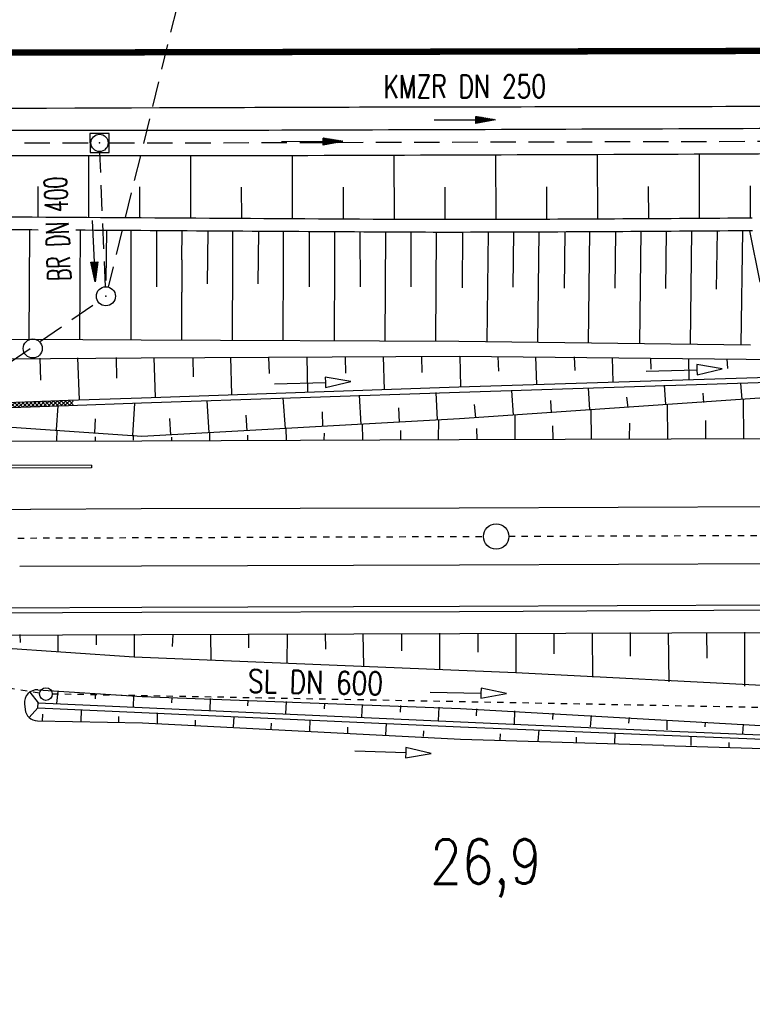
# Model space of a CAD drawing. Extents: x 0 to 1135, y 0 to 594.
# Tile 59 of 153: x 548 to 606, y 243 to 321. Entities that reach past the tile are written whole.
import ezdxf
from ezdxf.enums import TextEntityAlignment as Align

# ---------------------------------------------------------------- set-up
doc = ezdxf.new("R2010")
doc.units = 0
doc.header["$LTSCALE"] = 2
doc.header["$MEASUREMENT"] = 0
for name, pattern in [('ACAD_ISO05W100', [0.5, 0.25, -0.25]), ('AUSGEZOGEN', [0]), ('EinAusfädelung', [3.5, 2.5, -1]), ('GESTRICH-X2', [1.5, 1, -0.5]), ('STRICHLINIEX2', [0.5, 0.25, -0.25])]:
    doc.linetypes.add(name, pattern=pattern)
doc.layers.get('0').update_dxf_attribs({"color": 8, "linetype": 'AUSGEZOGEN'})
for name, color, linetype in [('Bahnachse', 7, 'CONTINUOUS'), ('BOESCHG', 8, 'AUSGEZOGEN'), ('Böschungen', 15, 'CONTINUOUS'), ('DURCHL', 200, 'GESTRICH-X2'), ('Durchlaesse', 15, 'CONTINUOUS'), ('EINAUSF', 8, 'EinAusfädelung'), ('FBRTOP', 8, 'AUSGEZOGEN'), ('Gleisachsen', 7, 'CONTINUOUS'), ('GRABEN', 8, 'AUSGEZOGEN'), ('Kabelanlagen', 15, 'CONTINUOUS'), ('KANAL', 200, 'GESTRICH-X2'), ('MULDE', 8, 'AUSGEZOGEN'), ('PFEIL', 200, 'CONTINUOUS'), ('PFEILTOP', 8, 'AUSGEZOGEN'), ('SCHSYMBOL', 200, 'AUSGEZOGEN'), ('TEXTO', 200, 'CONTINUOUS'), ('Tiefenentwaesserung_und_Sammell', 15, 'CONTINUOUS')]:
    doc.layers.add(name, color=color, linetype=linetype)
doc.styles.add('ROMANS', font='romans.shx', dxfattribs={"width": 0.8})

# ---------------------------------------------------------------- blocks, each defined once
blk = doc.blocks.new('*X51')
at = {"color": 0, "linetype": 'ByBlock'}
for p, q in [((-1319244, 1707615), (-1318825, 1708034)), ((-1318913, 1707627), (-1318495, 1708046)), ((-1318249, 1707653), (-1318637, 1708041)), ((-1318583, 1707640), (-1318164, 1708059)), ((-1317942, 1707664), (-1318330, 1708052)), ((-1318252, 1707652), (-1317833, 1708071)), ((-1317635, 1707676), (-1318023, 1708064)), ((-1317921, 1707665), (-1317503, 1708083)), ((-1317329, 1707687), (-1317717, 1708075)), ((-1317591, 1707677), (-1317172, 1708096)), ((-1317022, 1707699), (-1317410, 1708087)), ((-1317260, 1707690), (-1316841, 1708108)), ((-1316715, 1707710), (-1317104, 1708099)), ((-1316929, 1707702), (-1316511, 1708121)), ((-1316409, 1707722), (-1316797, 1708110)), ((-1316599, 1707715), (-1316180, 1708133)), ((-1316102, 1707733), (-1316490, 1708122)), ((-1316268, 1707727), (-1315849, 1708146)), ((-1315795, 1707745), (-1316184, 1708133)), ((-1315937, 1707740), (-1315519, 1708158)), ((-1315489, 1707757), (-1315877, 1708145)), ((-1315607, 1707752), (-1315188, 1708171)), ((-1315182, 1707768), (-1315570, 1708156)), ((-1315276, 1707765), (-1314857, 1708183)), ((-1314876, 1707780), (-1315264, 1708168)), ((-1314569, 1707791), (-1314957, 1708180)), ((-1314945, 1707777), (-1314527, 1708196)), ((-1314262, 1707803), (-1314651, 1708191)), ((-1314615, 1707790), (-1314196, 1708208)), ((-1313956, 1707814), (-1314344, 1708203)), ((-1314284, 1707802), (-1313865, 1708221)), ((-1313649, 1707826), (-1314037, 1708214)), ((-1313953, 1707815), (-1313535, 1708233)), ((-1313342, 1707838), (-1313731, 1708226)), ((-1313623, 1707827), (-1313204, 1708246)), ((-1313036, 1707849), (-1313424, 1708237)), ((-1313292, 1707840), (-1312873, 1708258)), ((-1312729, 1707861), (-1313117, 1708249)), ((-1312961, 1707852), (-1312543, 1708271)), ((-1312423, 1707872), (-1312811, 1708261)), ((-1312631, 1707864), (-1312212, 1708283)), ((-1312116, 1707884), (-1312504, 1708272)), ((-1312300, 1707877), (-1311881, 1708296)), ((-1311809, 1707895), (-1312198, 1708284)), ((-1311969, 1707889), (-1311551, 1708308)), ((-1311503, 1707907), (-1311891, 1708295)), ((-1311639, 1707902), (-1311220, 1708321)), ((-1311196, 1707919), (-1311584, 1708307)), ((-1311308, 1707914), (-1310889, 1708333)), ((-1310889, 1707930), (-1311278, 1708318)), ((-1310977, 1707927), (-1310559, 1708345)), ((-1310583, 1707942), (-1310971, 1708330)), ((-1310276, 1707953), (-1310664, 1708341)), ((-1310647, 1707939), (-1310228, 1708358)), ((-1309970, 1707965), (-1310358, 1708353)), ((-1310316, 1707952), (-1309897, 1708370)), ((-1309663, 1707976), (-1310051, 1708365)), ((-1309985, 1707964), (-1309567, 1708383)), ((-1309356, 1707988), (-1309744, 1708376)), ((-1309654, 1707977), (-1309236, 1708395)), ((-1309050, 1708000), (-1309438, 1708388)), ((-1309324, 1707989), (-1308905, 1708408)), ((-1308743, 1708011), (-1309131, 1708399)), ((-1308993, 1708002), (-1308575, 1708420)), ((-1308436, 1708023), (-1308825, 1708411)), ((-1308662, 1708014), (-1308244, 1708433)), ((-1308130, 1708034), (-1308518, 1708422)), ((-1308332, 1708027), (-1307913, 1708445)), ((-1307823, 1708046), (-1308211, 1708434)), ((-1308001, 1708039), (-1307582, 1708458)), ((-1307516, 1708057), (-1307905, 1708446)), ((-1307670, 1708052), (-1307252, 1708470)), ((-1307210, 1708069), (-1307598, 1708457)), ((-1307340, 1708064), (-1306921, 1708483)), ((-1306903, 1708081), (-1307291, 1708469)), ((-1307009, 1708077), (-1306590, 1708495)), ((-1306597, 1708092), (-1306985, 1708480)), ((-1306678, 1708089), (-1306260, 1708508)), ((-1306290, 1708104), (-1306678, 1708492)), ((-1305983, 1708115), (-1306372, 1708503)), ((-1306348, 1708102), (-1305929, 1708520)), ((-1305700, 1708150), (-1306065, 1708515)), ((-1306017, 1708114), (-1305642, 1708489)), ((-1305653, 1708422), (-1305758, 1708527)), ((-1305677, 1708127), (-1305700, 1708150)), ((-1305686, 1708126), (-1305268, 1708545)), ((-1305370, 1708138), (-1305653, 1708422)), ((-1305642, 1708489), (-1305598, 1708533)), ((-1305063, 1708150), (-1305452, 1708538)), ((-1305356, 1708139), (-1304937, 1708558)), ((-1304757, 1708162), (-1305145, 1708550)), ((-1305025, 1708151), (-1304606, 1708570)), ((-1304450, 1708173), (-1304838, 1708561)), ((-1304694, 1708164), (-1304276, 1708583)), ((-1304144, 1708185), (-1304532, 1708573)), ((-1304364, 1708176), (-1303945, 1708595)), ((-1303837, 1708196), (-1304225, 1708584)), ((-1304033, 1708189), (-1303614, 1708607)), ((-1303530, 1708208), (-1303919, 1708596)), ((-1303702, 1708201), (-1303284, 1708620)), ((-1303224, 1708219), (-1303612, 1708608)), ((-1303372, 1708214), (-1302953, 1708632)), ((-1302917, 1708231), (-1303305, 1708619)), ((-1303041, 1708226), (-1302622, 1708645)), ((-1302610, 1708243), (-1302999, 1708631)), ((-1302710, 1708239), (-1302292, 1708657)), ((-1302304, 1708254), (-1302692, 1708642)), ((-1301997, 1708266), (-1302385, 1708654)), ((-1302380, 1708251), (-1301961, 1708670)), ((-1301725, 1708312), (-1302079, 1708665)), ((-1302049, 1708264), (-1301725, 1708587)), ((-1301725, 1708630), (-1301772, 1708677)), ((-1330017, 1707661), (-1329744, 1707934)), ((-1329929, 1707560), (-1330005, 1707636)), ((-1329585, 1707534), (-1329948, 1707896)), ((-1329825, 1707534), (-1329425, 1707934)), ((-1329267, 1707534), (-1329667, 1707934)), ((-1329507, 1707534), (-1329107, 1707934)), ((-1328949, 1707534), (-1329349, 1707934)), ((-1329189, 1707534), (-1328789, 1707934)), ((-1328631, 1707534), (-1329031, 1707934)), ((-1328871, 1707534), (-1328470, 1707934)), ((-1328312, 1707534), (-1328713, 1707934)), ((-1328553, 1707534), (-1328152, 1707935)), ((-1327994, 1707534), (-1328395, 1707935)), ((-1328234, 1707534), (-1327834, 1707935)), ((-1327676, 1707534), (-1328077, 1707935)), ((-1327916, 1707534), (-1327515, 1707935)), ((-1327358, 1707534), (-1327759, 1707935)), ((-1327598, 1707534), (-1327197, 1707935)), ((-1327040, 1707534), (-1327440, 1707935)), ((-1327280, 1707534), (-1326879, 1707935)), ((-1326721, 1707534), (-1327122, 1707935)), ((-1326962, 1707534), (-1326561, 1707935)), ((-1326403, 1707534), (-1326804, 1707935)), ((-1326643, 1707534), (-1326242, 1707935)), ((-1326085, 1707534), (-1326486, 1707935)), ((-1326325, 1707534), (-1325924, 1707935)), ((-1325767, 1707534), (-1326168, 1707935)), ((-1326007, 1707534), (-1325606, 1707936)), ((-1325449, 1707534), (-1325850, 1707935)), ((-1325689, 1707534), (-1325287, 1707936)), ((-1325130, 1707534), (-1325532, 1707936)), ((-1325371, 1707534), (-1324969, 1707936)), ((-1324812, 1707534), (-1325214, 1707936)), ((-1325052, 1707534), (-1324651, 1707936)), ((-1324494, 1707534), (-1324896, 1707936)), ((-1324734, 1707534), (-1324332, 1707936)), ((-1324176, 1707534), (-1324578, 1707936)), ((-1324416, 1707534), (-1324014, 1707936)), ((-1323858, 1707534), (-1324260, 1707936)), ((-1324098, 1707534), (-1323696, 1707936)), ((-1323539, 1707534), (-1323942, 1707936)), ((-1323780, 1707534), (-1323377, 1707936)), ((-1323221, 1707534), (-1323623, 1707936)), ((-1323462, 1707534), (-1323059, 1707936)), ((-1322903, 1707534), (-1323305, 1707936)), ((-1323143, 1707534), (-1322741, 1707937)), ((-1322585, 1707534), (-1322987, 1707937)), ((-1322825, 1707534), (-1322422, 1707937)), ((-1322267, 1707534), (-1322669, 1707937)), ((-1322507, 1707534), (-1322104, 1707937)), ((-1321948, 1707534), (-1322351, 1707937)), ((-1322189, 1707534), (-1321786, 1707937)), ((-1321630, 1707534), (-1322033, 1707937)), ((-1321871, 1707534), (-1321467, 1707937)), ((-1321315, 1707537), (-1321715, 1707937)), ((-1321552, 1707534), (-1321140, 1707946)), ((-1321008, 1707548), (-1321397, 1707937)), ((-1321228, 1707540), (-1320809, 1707959)), ((-1320702, 1707560), (-1321090, 1707948)), ((-1320897, 1707553), (-1320479, 1707971)), ((-1320395, 1707572), (-1320783, 1707960)), ((-1320567, 1707565), (-1320148, 1707984)), ((-1320088, 1707583), (-1320476, 1707971)), ((-1320236, 1707578), (-1319817, 1707996)), ((-1319782, 1707595), (-1320170, 1707983)), ((-1319905, 1707590), (-1319487, 1708009)), ((-1319475, 1707606), (-1319863, 1707994)), ((-1319575, 1707602), (-1319156, 1708021)), ((-1319168, 1707618), (-1319557, 1708006)), ((-1318862, 1707629), (-1319250, 1708018)), ((-1318555, 1707641), (-1318943, 1708029))]:
    blk.add_line(p, q, dxfattribs=at)
blk = doc.blocks.new('20')
blk.add_lwpolyline([(-0.754, -0.751), (0.754, -0.751), (0.754, 0.75), (-0.754, 0.75)], close=True)
blk.add_circle((0, 0), 0.676)
blk.add_point((0, 0))
blk = doc.blocks.new('GST')
at = {"color": 0}
blk.add_circle((0, 0), 0.75, dxfattribs=at)
blk.add_point((0, 0), dxfattribs=at)
blk = doc.blocks.new('10')
blk.add_blockref('GST', (0, 0))
blk = doc.blocks.new('PFEIL2')
at = {"color": 0}
for p, q in [((0.88, 0.002), (-2.401, -0.012)), ((0.881, -0.271), (0.879, 0.276)), ((0.879, 0.276), (2.429, 0.009)), ((0.911, 0.27), (0.879, 0.265)), ((0.965, 0.261), (0.879, 0.246)), ((1.019, 0.252), (0.879, 0.228)), ((1.073, 0.242), (0.879, 0.209)), ((1.127, 0.233), (0.879, 0.191)), ((1.181, 0.224), (0.879, 0.172)), ((1.235, 0.214), (0.879, 0.154)), ((1.289, 0.205), (0.879, 0.135)), ((1.343, 0.196), (0.879, 0.117)), ((1.397, 0.187), (0.879, 0.098)), ((1.451, 0.177), (0.879, 0.08)), ((1.505, 0.168), (0.879, 0.061)), ((1.559, 0.159), (0.88, 0.043)), ((1.613, 0.149), (0.88, 0.024)), ((1.668, 0.14), (0.88, 0.006)), ((1.722, 0.131), (0.88, -0.013)), ((1.776, 0.121), (0.88, -0.031)), ((1.83, 0.112), (0.88, -0.05)), ((1.884, 0.103), (0.88, -0.068)), ((1.938, 0.094), (0.88, -0.087)), ((1.992, 0.084), (0.88, -0.105)), ((2.046, 0.075), (0.88, -0.124)), ((2.1, 0.066), (0.88, -0.142)), ((2.154, 0.056), (0.88, -0.161)), ((2.208, 0.047), (0.88, -0.179)), ((2.262, 0.038), (0.881, -0.198)), ((2.316, 0.029), (0.881, -0.216)), ((2.37, 0.019), (0.881, -0.235)), ((2.424, 0.01), (0.881, -0.253)), ((2.429, 0.009), (0.881, -0.271))]:
    blk.add_line(p, q, dxfattribs=at)
blk = doc.blocks.new('*X58')
at = {"color": 0, "linetype": 'ByBlock'}
for p, q in [((-1319244, 1707615), (-1318825, 1708034)), ((-1318913, 1707627), (-1318495, 1708046)), ((-1318249, 1707653), (-1318637, 1708041)), ((-1318583, 1707640), (-1318164, 1708059)), ((-1317942, 1707664), (-1318330, 1708052)), ((-1318252, 1707652), (-1317833, 1708071)), ((-1317635, 1707676), (-1318023, 1708064)), ((-1317921, 1707665), (-1317503, 1708083)), ((-1317329, 1707687), (-1317717, 1708075)), ((-1317591, 1707677), (-1317172, 1708096)), ((-1317022, 1707699), (-1317410, 1708087)), ((-1317260, 1707690), (-1316841, 1708108)), ((-1316715, 1707710), (-1317104, 1708099)), ((-1316929, 1707702), (-1316511, 1708121)), ((-1316409, 1707722), (-1316797, 1708110)), ((-1316599, 1707715), (-1316180, 1708133)), ((-1316102, 1707733), (-1316490, 1708122)), ((-1316268, 1707727), (-1315849, 1708146)), ((-1315795, 1707745), (-1316184, 1708133)), ((-1315937, 1707740), (-1315519, 1708158)), ((-1315489, 1707757), (-1315877, 1708145)), ((-1315607, 1707752), (-1315188, 1708171)), ((-1315182, 1707768), (-1315570, 1708156)), ((-1315276, 1707765), (-1314857, 1708183)), ((-1314876, 1707780), (-1315264, 1708168)), ((-1314569, 1707791), (-1314957, 1708180)), ((-1314945, 1707777), (-1314527, 1708196)), ((-1314262, 1707803), (-1314651, 1708191)), ((-1314615, 1707790), (-1314196, 1708208)), ((-1313956, 1707814), (-1314344, 1708203)), ((-1314284, 1707802), (-1313865, 1708221)), ((-1313649, 1707826), (-1314037, 1708214)), ((-1313953, 1707815), (-1313535, 1708233)), ((-1313342, 1707838), (-1313731, 1708226)), ((-1313623, 1707827), (-1313204, 1708246)), ((-1313036, 1707849), (-1313424, 1708237)), ((-1313292, 1707840), (-1312873, 1708258)), ((-1312729, 1707861), (-1313117, 1708249)), ((-1312961, 1707852), (-1312543, 1708271)), ((-1312423, 1707872), (-1312811, 1708261)), ((-1312631, 1707864), (-1312212, 1708283)), ((-1312116, 1707884), (-1312504, 1708272)), ((-1312300, 1707877), (-1311881, 1708296)), ((-1311809, 1707895), (-1312198, 1708284)), ((-1311969, 1707889), (-1311551, 1708308)), ((-1311503, 1707907), (-1311891, 1708295)), ((-1311639, 1707902), (-1311220, 1708321)), ((-1311196, 1707919), (-1311584, 1708307)), ((-1311308, 1707914), (-1310889, 1708333)), ((-1310889, 1707930), (-1311278, 1708318)), ((-1310977, 1707927), (-1310559, 1708345)), ((-1310583, 1707942), (-1310971, 1708330)), ((-1310276, 1707953), (-1310664, 1708341)), ((-1310647, 1707939), (-1310228, 1708358)), ((-1309970, 1707965), (-1310358, 1708353)), ((-1310316, 1707952), (-1309897, 1708370)), ((-1309663, 1707976), (-1310051, 1708365)), ((-1309985, 1707964), (-1309567, 1708383)), ((-1309356, 1707988), (-1309744, 1708376)), ((-1309654, 1707977), (-1309236, 1708395)), ((-1309050, 1708000), (-1309438, 1708388)), ((-1309324, 1707989), (-1308905, 1708408)), ((-1308743, 1708011), (-1309131, 1708399)), ((-1308993, 1708002), (-1308575, 1708420)), ((-1308436, 1708023), (-1308825, 1708411)), ((-1308662, 1708014), (-1308244, 1708433)), ((-1308130, 1708034), (-1308518, 1708422)), ((-1308332, 1708027), (-1307913, 1708445)), ((-1307823, 1708046), (-1308211, 1708434)), ((-1308001, 1708039), (-1307582, 1708458)), ((-1307516, 1708057), (-1307905, 1708446)), ((-1307670, 1708052), (-1307252, 1708470)), ((-1307210, 1708069), (-1307598, 1708457)), ((-1307340, 1708064), (-1306921, 1708483)), ((-1306903, 1708081), (-1307291, 1708469)), ((-1307009, 1708077), (-1306590, 1708495)), ((-1306597, 1708092), (-1306985, 1708480)), ((-1306678, 1708089), (-1306260, 1708508)), ((-1306290, 1708104), (-1306678, 1708492)), ((-1305983, 1708115), (-1306372, 1708503)), ((-1306348, 1708102), (-1305929, 1708520)), ((-1305700, 1708150), (-1306065, 1708515)), ((-1306017, 1708114), (-1305642, 1708489)), ((-1305653, 1708422), (-1305758, 1708527)), ((-1305677, 1708127), (-1305700, 1708150)), ((-1305686, 1708126), (-1305268, 1708545)), ((-1305370, 1708138), (-1305653, 1708422)), ((-1305642, 1708489), (-1305598, 1708533)), ((-1305063, 1708150), (-1305452, 1708538)), ((-1305356, 1708139), (-1304937, 1708558)), ((-1304757, 1708162), (-1305145, 1708550)), ((-1305025, 1708151), (-1304606, 1708570)), ((-1304450, 1708173), (-1304838, 1708561)), ((-1304694, 1708164), (-1304276, 1708583)), ((-1304144, 1708185), (-1304532, 1708573)), ((-1304364, 1708176), (-1303945, 1708595)), ((-1303837, 1708196), (-1304225, 1708584)), ((-1304033, 1708189), (-1303614, 1708607)), ((-1303530, 1708208), (-1303919, 1708596)), ((-1303702, 1708201), (-1303284, 1708620)), ((-1303224, 1708219), (-1303612, 1708608)), ((-1303372, 1708214), (-1302953, 1708632)), ((-1302917, 1708231), (-1303305, 1708619)), ((-1303041, 1708226), (-1302622, 1708645)), ((-1302610, 1708243), (-1302999, 1708631)), ((-1302710, 1708239), (-1302292, 1708657)), ((-1302304, 1708254), (-1302692, 1708642)), ((-1301997, 1708266), (-1302385, 1708654)), ((-1302380, 1708251), (-1301961, 1708670)), ((-1301725, 1708312), (-1302079, 1708665)), ((-1302049, 1708264), (-1301725, 1708587)), ((-1301725, 1708630), (-1301772, 1708677)), ((-1330017, 1707661), (-1329744, 1707934)), ((-1329929, 1707560), (-1330005, 1707636)), ((-1329585, 1707534), (-1329948, 1707896)), ((-1329825, 1707534), (-1329425, 1707934)), ((-1329267, 1707534), (-1329667, 1707934)), ((-1329507, 1707534), (-1329107, 1707934)), ((-1328949, 1707534), (-1329349, 1707934)), ((-1329189, 1707534), (-1328789, 1707934)), ((-1328631, 1707534), (-1329031, 1707934)), ((-1328871, 1707534), (-1328470, 1707934)), ((-1328312, 1707534), (-1328713, 1707934)), ((-1328553, 1707534), (-1328152, 1707935)), ((-1327994, 1707534), (-1328395, 1707935)), ((-1328234, 1707534), (-1327834, 1707935)), ((-1327676, 1707534), (-1328077, 1707935)), ((-1327916, 1707534), (-1327515, 1707935)), ((-1327358, 1707534), (-1327759, 1707935)), ((-1327598, 1707534), (-1327197, 1707935)), ((-1327040, 1707534), (-1327440, 1707935)), ((-1327280, 1707534), (-1326879, 1707935)), ((-1326721, 1707534), (-1327122, 1707935)), ((-1326962, 1707534), (-1326561, 1707935)), ((-1326403, 1707534), (-1326804, 1707935)), ((-1326643, 1707534), (-1326242, 1707935)), ((-1326085, 1707534), (-1326486, 1707935)), ((-1326325, 1707534), (-1325924, 1707935)), ((-1325767, 1707534), (-1326168, 1707935)), ((-1326007, 1707534), (-1325606, 1707936)), ((-1325449, 1707534), (-1325850, 1707935)), ((-1325689, 1707534), (-1325287, 1707936)), ((-1325130, 1707534), (-1325532, 1707936)), ((-1325371, 1707534), (-1324969, 1707936)), ((-1324812, 1707534), (-1325214, 1707936)), ((-1325052, 1707534), (-1324651, 1707936)), ((-1324494, 1707534), (-1324896, 1707936)), ((-1324734, 1707534), (-1324332, 1707936)), ((-1324176, 1707534), (-1324578, 1707936)), ((-1324416, 1707534), (-1324014, 1707936)), ((-1323858, 1707534), (-1324260, 1707936)), ((-1324098, 1707534), (-1323696, 1707936)), ((-1323539, 1707534), (-1323942, 1707936)), ((-1323780, 1707534), (-1323377, 1707936)), ((-1323221, 1707534), (-1323623, 1707936)), ((-1323462, 1707534), (-1323059, 1707936)), ((-1322903, 1707534), (-1323305, 1707936)), ((-1323143, 1707534), (-1322741, 1707937)), ((-1322585, 1707534), (-1322987, 1707937)), ((-1322825, 1707534), (-1322422, 1707937)), ((-1322267, 1707534), (-1322669, 1707937)), ((-1322507, 1707534), (-1322104, 1707937)), ((-1321948, 1707534), (-1322351, 1707937)), ((-1322189, 1707534), (-1321786, 1707937)), ((-1321630, 1707534), (-1322033, 1707937)), ((-1321871, 1707534), (-1321467, 1707937)), ((-1321315, 1707537), (-1321715, 1707937)), ((-1321552, 1707534), (-1321140, 1707946)), ((-1321008, 1707548), (-1321397, 1707937)), ((-1321228, 1707540), (-1320809, 1707959)), ((-1320702, 1707560), (-1321090, 1707948)), ((-1320897, 1707553), (-1320479, 1707971)), ((-1320395, 1707572), (-1320783, 1707960)), ((-1320567, 1707565), (-1320148, 1707984)), ((-1320088, 1707583), (-1320476, 1707971)), ((-1320236, 1707578), (-1319817, 1707996)), ((-1319782, 1707595), (-1320170, 1707983)), ((-1319905, 1707590), (-1319487, 1708009)), ((-1319475, 1707606), (-1319863, 1707994)), ((-1319575, 1707602), (-1319156, 1708021)), ((-1319168, 1707618), (-1319557, 1708006)), ((-1318862, 1707629), (-1319250, 1708018)), ((-1318555, 1707641), (-1318943, 1708029))]:
    blk.add_line(p, q, dxfattribs=at)

msp = doc.modelspace()

# ---------------------------------------------------------------- linework, layer by layer
at = {"layer": 'Bahnachse', "linetype": 'ACAD_ISO05W100'}
for points in [[(547.132, 279.943), (584.749, 280.079)], [(547.132, 279.943), (584.749, 280.079)], [(586.749, 280.086), (660.908, 280.355)], [(586.749, 280.086), (660.908, 280.355)]]:
    msp.add_lwpolyline(points, dxfattribs=at)
at = {"layer": 'Bahnachse', "linetype": 'Continuous'}
msp.add_circle((585.749, 280.072), 1, dxfattribs=at)
msp.add_circle((585.749, 280.072), 1, dxfattribs=at)
at = {"layer": 'BOESCHG'}
for p, q in [((553.726, 305.156), (553.727, 310.034)), ((553.726, 305.156), (553.727, 310.034)), ((561.733, 305.106), (561.727, 310.037)), ((561.733, 305.106), (561.727, 310.037)), ((569.741, 305.056), (569.727, 310.053)), ((569.741, 305.056), (569.727, 310.053)), ((577.743, 305.007), (577.727, 310.078)), ((577.743, 305.007), (577.727, 310.078)), ((585.745, 305.004), (585.727, 310.105)), ((585.745, 305.004), (585.727, 310.105)), ((593.746, 305.039), (593.727, 310.134)), ((593.746, 305.039), (593.727, 310.134)), ((601.747, 305.088), (601.727, 310.166)), ((601.747, 305.088), (601.727, 310.166)), ((549.726, 305.181), (549.726, 307.608)), ((549.726, 305.181), (549.726, 307.608)), ((557.729, 305.131), (557.728, 307.582)), ((557.729, 305.131), (557.728, 307.582)), ((565.737, 305.081), (565.732, 307.562)), ((565.737, 305.081), (565.732, 307.562)), ((573.743, 305.031), (573.735, 307.548)), ((573.743, 305.031), (573.735, 307.548)), ((581.744, 304.998), (581.736, 307.544)), ((581.744, 304.998), (581.736, 307.544)), ((589.745, 305.02), (589.736, 307.57)), ((589.745, 305.02), (589.736, 307.57)), ((597.747, 305.062), (597.737, 307.606)), ((597.747, 305.062), (597.737, 307.606)), ((605.748, 305.118), (605.737, 307.65)), ((605.748, 305.118), (605.737, 307.65))]:
    msp.add_line(p, q, dxfattribs=at)
for points in [[(572.212, 351.814, 0.000002), (566.958, 351.798, 0.000356), (566.746, 351.798, 0.000312), (551.073, 351.72, -0.000252), (531.623, 351.621, -0.000033), (528.26, 351.605, -0.000054), (526.188, 351.596, -0.000954), (524.59, 351.593, -0.000172), (515.717, 351.592, -0.001167)], [(572.212, 351.814, 0.000002), (566.958, 351.798, 0.000356), (566.746, 351.798, 0.000312), (551.073, 351.72, -0.000252), (531.623, 351.621, -0.000033), (528.26, 351.605, -0.000054), (526.188, 351.596, -0.000954), (524.59, 351.593, -0.000172), (515.717, 351.592, -0.001167)], [(605.891, 305.119, -0.00112), (585.506, 305.003, -0.002418), (576.065, 305.016, -0.000009), (541.766, 305.23, -0.000591), (541.257, 305.234, -0.000186), (527.29, 305.36, -0.000108), (503.258, 305.59, -0.00223), (483.219, 305.876, 0.006172), (475.977, 305.922, 0.00139), (474.387, 305.908, 0.0003), (467.013, 305.819, 0.0004), (465.463, 305.798, -0.000053), (453.707, 305.631, -0.004701), (443.052, 305.581, -0.003138), (427.091, 305.756)], [(605.891, 305.119, -0.00112), (585.506, 305.003, -0.002418), (576.065, 305.016, -0.000009), (541.766, 305.23, -0.000591), (541.257, 305.234, -0.000186), (527.29, 305.36, -0.000108), (503.258, 305.59, -0.00223), (483.219, 305.876, 0.006172), (475.977, 305.922, 0.00139), (474.387, 305.908, 0.0003), (467.013, 305.819, 0.0004), (465.463, 305.798, -0.000053), (453.707, 305.631, -0.004701), (443.052, 305.581, -0.003138), (427.091, 305.756)], [(549.724, 304.181, -0.000002), (541.758, 304.23, -0.000591), (541.249, 304.234, -0.000186), (527.277, 304.36, -0.000108), (503.247, 304.59, -0.00223), (483.215, 304.876, 0.006173), (475.977, 304.922, 0.001389), (474.389, 304.908, 0.000299), (467.024, 304.819, 0.000401), (465.475, 304.798, -0.000053), (453.712, 304.631, -0.004701), (443.053, 304.581, -0.003138), (427.087, 304.756)], [(605.895, 304.119, -0.00112), (585.506, 304.003, -0.002418), (576.063, 304.016, -0.000006), (552.694, 304.162, -0.000591)]]:
    msp.add_lwpolyline(points, format="xyb", dxfattribs=at)
at = {"layer": 'Böschungen', "linetype": 'Continuous'}
for p, q in [((557.28, 270.566), (532.926, 272.253)), ((557.28, 270.566), (532.926, 272.253)), ((587.305, 269.339), (557.28, 270.566)), ((587.305, 269.339), (557.28, 270.566)), ((616.75, 267.826), (587.305, 269.339)), ((616.75, 267.826), (587.305, 269.339)), ((549.074, 267.822), (549.718, 266.996)), ((549.074, 267.822), (549.718, 266.996)), ((548.655, 266.902), (548.7, 266.465)), ((548.655, 266.902), (548.7, 266.465)), ((549.705, 266.593), (549.035, 265.817)), ((549.705, 266.593), (549.035, 265.817)), ((549.693, 266.594), (549.718, 266.996)), ((549.693, 266.594), (549.718, 266.996))]:
    msp.add_line(p, q, dxfattribs=at)
for points in [[(549.01, 295.575), (549.081, 304.185)], [(549.01, 295.575), (549.081, 304.185)], [(552.998, 295.565), (553.069, 304.16)], [(552.998, 295.565), (553.069, 304.16)], [(555.092, 304.147), (555.056, 300.214)], [(555.092, 304.147), (555.056, 300.214)], [(557.048, 300.709), (557.056, 304.135)], [(557.048, 300.709), (557.056, 304.135)], [(559.027, 304.123), (559.039, 299.719)], [(559.027, 304.123), (559.039, 299.719)], [(561.037, 301.826), (561.044, 304.11)], [(561.037, 301.826), (561.044, 304.11)], [(563.067, 304.097), (563.03, 299.957)], [(563.067, 304.097), (563.03, 299.957)], [(565.03, 301.819), (565.039, 304.085)], [(565.03, 301.819), (565.039, 304.085)], [(567.055, 304.072), (567.018, 299.95)], [(567.055, 304.072), (567.018, 299.95)], [(569.018, 301.811), (569.027, 304.06)], [(569.018, 301.811), (569.027, 304.06)], [(571.049, 304.048), (571.053, 299.698)], [(571.049, 304.048), (571.053, 299.698)], [(573.056, 301.803), (573.065, 304.035)], [(573.056, 301.803), (573.065, 304.035)], [(575.037, 304.023), (575.048, 299.71)], [(575.037, 304.023), (575.048, 299.71)], [(577.018, 295.442), (577.06, 304.011)], [(577.018, 295.442), (577.06, 304.011)], [(579.032, 304.002), (579.036, 299.7)], [(579.032, 304.002), (579.036, 299.7)], [(581.006, 295.431), (581.048, 303.998)], [(581.006, 295.431), (581.048, 303.998)], [(583.113, 303.998), (583.067, 299.634)], [(583.113, 303.998), (583.067, 299.634)], [(585.044, 295.414), (585.142, 304.002)], [(585.044, 295.414), (585.142, 304.002)], [(587.108, 304.009), (587.062, 299.673)], [(587.108, 304.009), (587.062, 299.673)], [(589.025, 295.355), (589.131, 304.017)], [(589.025, 295.355), (589.131, 304.017)], [(591.146, 304.026), (591.093, 299.607)], [(591.146, 304.026), (591.093, 299.607)], [(593.006, 295.295), (593.119, 304.036)], [(593.006, 295.295), (593.119, 304.036)], [(595.141, 304.047), (595.081, 299.597)], [(595.141, 304.047), (595.081, 299.597)], [(597.044, 295.278), (597.157, 304.058)], [(597.044, 295.278), (597.157, 304.058)], [(599.13, 304.071), (599.069, 299.587)], [(599.13, 304.071), (599.069, 299.587)], [(601.025, 295.219), (601.146, 304.084)], [(601.025, 295.219), (601.146, 304.084)], [(603.119, 304.098), (603.05, 299.527)], [(603.119, 304.098), (603.05, 299.527)], [(605.006, 295.159), (605.135, 304.113)], [(605.006, 295.159), (605.135, 304.113)], [(606.498, 300.082), (605.695, 304.118)], [(606.498, 300.082), (605.695, 304.118)], [(561.037, 301.826), (561.029, 299.284)], [(561.037, 301.826), (561.029, 299.284)], [(565.005, 295.479), (565.03, 301.819)], [(565.005, 295.479), (565.03, 301.819)], [(568.993, 295.469), (569.018, 301.811)], [(568.993, 295.469), (569.018, 301.811)], [(573.03, 295.452), (573.056, 301.803)], [(573.03, 295.452), (573.056, 301.803)], [(557.035, 295.548), (557.048, 300.709)], [(557.035, 295.548), (557.048, 300.709)], [(561.016, 295.489), (561.029, 299.284)], [(561.016, 295.489), (561.029, 299.284)], [(529.933, 295.865), (532.81, 295.651), (553.247, 295.556)], [(529.933, 295.865), (532.81, 295.651), (553.247, 295.556)], [(553.247, 295.556), (557.842, 295.535), (582.824, 295.426), (605.761, 295.138)], [(553.247, 295.556), (557.842, 295.535), (582.824, 295.426), (605.761, 295.138)], [(532.819, 293.932), (557.843, 294.121), (582.86, 294.26), (612.92, 293.95)], [(532.819, 293.932), (557.843, 294.121), (582.86, 294.26), (612.92, 293.95)], [(549.86, 294.091), (549.918, 292.366)], [(549.86, 294.091), (549.918, 292.366)], [(552.981, 290.821), (552.844, 294.123)], [(552.981, 290.821), (552.844, 294.123)], [(555.877, 294.147), (555.9, 292.528)], [(555.877, 294.147), (555.9, 292.528)], [(558.97, 291.032), (558.854, 294.129)], [(558.97, 291.032), (558.854, 294.129)], [(561.888, 294.153), (561.924, 292.633)], [(561.888, 294.153), (561.924, 292.633)], [(564.959, 291.243), (564.872, 294.185)], [(564.959, 291.243), (564.872, 294.185)], [(567.857, 294.176), (567.895, 292.898)], [(567.857, 294.176), (567.895, 292.898)], [(570.948, 291.454), (570.882, 294.198)], [(570.948, 291.454), (570.882, 294.198)], [(573.867, 294.19), (573.905, 292.912)], [(573.867, 294.19), (573.905, 292.912)], [(576.98, 291.609), (576.9, 294.228)], [(576.98, 291.609), (576.9, 294.228)], [(579.876, 294.228), (579.907, 292.977)], [(579.876, 294.228), (579.907, 292.977)], [(582.983, 291.846), (582.909, 294.266)], [(582.983, 291.846), (582.909, 294.266)], [(585.887, 294.234), (585.923, 293.068)], [(585.887, 294.234), (585.923, 293.068)], [(588.958, 292.036), (588.864, 294.216)], [(588.958, 292.036), (588.864, 294.216)], [(591.89, 294.191), (591.941, 293.123)], [(591.89, 294.191), (591.941, 293.123)], [(594.947, 292.243), (594.91, 294.116)], [(594.947, 292.243), (594.91, 294.116)], [(597.534, 293.076), (601.533, 293.194), (601.544, 292.794), (603.532, 293.253), (601.521, 293.594), (601.533, 293.194)], [(597.534, 293.076), (601.533, 293.194), (601.544, 292.794), (603.532, 293.253), (601.521, 293.594), (601.533, 293.194)], [(597.886, 294.098), (597.916, 293.236)], [(597.886, 294.098), (597.916, 293.236)], [(600.929, 292.404), (600.913, 294.073)], [(600.929, 292.404), (600.913, 294.073)], [(603.89, 294.055), (603.933, 293.291)], [(603.89, 294.055), (603.933, 293.291)], [(552.089, 290.782), (557.853, 290.988), (582.82, 291.841), (607.969, 292.642)], [(552.089, 290.782), (557.853, 290.988), (582.82, 291.841), (607.969, 292.642)], [(552.108, 290.38), (557.847, 290.585), (582.863, 291.431), (607.968, 292.239)], [(552.108, 290.38), (557.847, 290.585), (582.863, 291.431), (607.968, 292.239)], [(568.321, 292.077), (572.319, 292.195), (572.331, 291.795), (574.318, 292.254), (572.307, 292.595), (572.319, 292.195)], [(568.321, 292.077), (572.319, 292.195), (572.331, 291.795), (574.318, 292.254), (572.307, 292.595), (572.319, 292.195)], [(605.102, 290.853), (604.981, 292.133)], [(605.102, 290.853), (604.981, 292.133)], [(532.823, 289.69), (557.878, 287.955), (582.872, 289.359), (612.965, 291.417)], [(532.823, 289.69), (557.878, 287.955), (582.872, 289.359), (612.965, 291.417)], [(581.14, 289.251), (581.039, 291.387)], [(581.14, 289.251), (581.039, 291.387)], [(587.101, 289.618), (586.971, 291.556)], [(587.101, 289.618), (586.971, 291.556)], [(593.118, 290.027), (593.01, 291.76)], [(593.118, 290.027), (593.01, 291.76)], [(599.085, 290.444), (598.999, 291.971)], [(599.085, 290.444), (598.999, 291.971)], [(602.09, 290.624), (602.04, 291.338)], [(602.09, 290.624), (602.04, 291.338)], [(543.867, 290.488), (552.089, 290.782)], [(543.867, 290.488), (552.089, 290.782)], [(557.177, 288.004), (557.337, 290.556)], [(557.177, 288.004), (557.337, 290.556)], [(563.166, 288.215), (563.022, 290.76)], [(563.166, 288.215), (563.022, 290.76)], [(569.176, 288.575), (569.011, 290.971)], [(569.176, 288.575), (569.011, 290.971)], [(575.13, 288.892), (575, 291.183)], [(575.13, 288.892), (575, 291.183)], [(590.106, 289.798), (590.041, 290.767)], [(590.106, 289.798), (590.041, 290.767)], [(596.123, 290.207), (596.037, 291.027)], [(596.123, 290.207), (596.037, 291.027)], [(605.226, 287.805), (605.201, 290.839)], [(605.226, 287.805), (605.201, 290.839)], [(543.846, 290.084), (552.108, 290.38)], [(543.846, 290.084), (552.108, 290.38)], [(551.181, 288.45), (551.299, 290.356)], [(551.181, 288.45), (551.299, 290.356)], [(572.125, 288.712), (572.088, 289.879)], [(572.125, 288.712), (572.088, 289.879)], [(578.135, 289.072), (578.091, 290.189)], [(578.135, 289.072), (578.091, 290.189)], [(584.145, 289.431), (584.038, 290.457)], [(584.145, 289.431), (584.038, 290.457)], [(593.247, 287.737), (593.217, 290.013)], [(593.247, 287.737), (593.217, 290.013)], [(599.258, 287.743), (599.234, 290.423)], [(599.258, 287.743), (599.234, 290.423)], [(554.179, 288.227), (554.235, 289.33)], [(554.179, 288.227), (554.235, 289.33)], [(560.161, 288.035), (560.096, 289.357)], [(560.161, 288.035), (560.096, 289.357)], [(566.171, 288.395), (566.092, 289.618)], [(566.171, 288.395), (566.092, 289.618)], [(581.226, 287.724), (581.239, 289.237)], [(581.226, 287.724), (581.239, 289.237)], [(587.237, 287.73), (587.249, 289.597)], [(587.237, 287.73), (587.249, 289.597)], [(596.231, 287.768), (596.251, 288.977)], [(596.231, 287.768), (596.251, 288.977)], [(602.242, 287.774), (602.24, 289.188)], [(602.242, 287.774), (602.24, 289.188)], [(551.21, 287.587), (551.23, 288.443)], [(551.21, 287.587), (551.23, 288.443)], [(563.238, 287.649), (563.223, 288.257)], [(563.238, 287.649), (563.223, 288.257)], [(569.248, 287.655), (569.226, 288.567)], [(569.248, 287.655), (569.226, 288.567)], [(572.232, 287.687), (572.253, 288.189)], [(572.232, 287.687), (572.253, 288.189)], [(575.259, 287.662), (575.236, 288.927)], [(575.259, 287.662), (575.236, 288.927)], [(578.242, 287.693), (578.242, 288.4)], [(578.242, 287.693), (578.242, 288.4)], [(584.253, 287.699), (584.224, 288.562)], [(584.253, 287.699), (584.224, 288.562)], [(590.221, 287.762), (590.213, 288.773)], [(590.221, 287.762), (590.213, 288.773)], [(523.271, 287.546), (557.878, 287.601), (582.839, 287.698), (607.849, 287.787), (612.87, 287.805)], [(523.271, 287.546), (557.878, 287.601), (582.839, 287.698), (607.849, 287.787), (612.87, 287.805)], [(554.243, 287.612), (554.236, 287.916)], [(554.243, 287.612), (554.236, 287.916)], [(557.227, 287.643), (557.234, 288.046)], [(557.227, 287.643), (557.234, 288.046)], [(560.254, 287.618), (560.239, 287.872)], [(560.254, 287.618), (560.239, 287.872)], [(566.222, 287.681), (566.221, 288.034)], [(566.222, 287.681), (566.221, 288.034)], [(532.926, 272.253), (557.886, 272.349), (582.897, 272.438), (607.907, 272.528), (614.295, 272.55)], [(532.926, 272.253), (557.886, 272.349), (582.897, 272.438), (607.907, 272.528), (614.295, 272.55)], [(548.291, 272.346), (548.306, 271.738)], [(548.291, 272.346), (548.306, 271.738)], [(551.268, 272.328), (551.276, 270.963)], [(551.268, 272.328), (551.276, 270.963)], [(554.301, 272.352), (554.288, 271.546)], [(554.301, 272.352), (554.288, 271.546)], [(557.285, 272.384), (557.28, 270.566)], [(557.285, 272.384), (557.28, 270.566)], [(560.312, 272.359), (560.277, 271.404)], [(560.312, 272.359), (560.277, 271.404)], [(563.296, 272.39), (563.305, 270.318)], [(563.296, 272.39), (563.305, 270.318)], [(566.273, 272.372), (566.274, 271.311)], [(566.273, 272.372), (566.274, 271.311)], [(569.306, 272.396), (569.28, 270.077)], [(569.306, 272.396), (569.28, 270.077)], [(572.29, 272.427), (572.32, 271.211)], [(572.29, 272.427), (572.32, 271.211)], [(575.267, 272.409), (575.312, 269.878)], [(575.267, 272.409), (575.312, 269.878)], [(578.301, 272.434), (578.309, 271.069)], [(578.301, 272.434), (578.309, 271.069)], [(581.285, 272.465), (581.287, 269.636)], [(581.285, 272.465), (581.287, 269.636)], [(584.311, 272.44), (584.305, 270.976)], [(584.311, 272.44), (584.305, 270.976)], [(587.295, 272.471), (587.305, 269.339)], [(587.295, 272.471), (587.305, 269.339)], [(590.272, 272.453), (590.295, 270.834)], [(590.272, 272.453), (590.295, 270.834)], [(593.305, 272.477), (593.316, 268.991)], [(593.305, 272.477), (593.316, 268.991)], [(596.289, 272.509), (596.277, 270.642)], [(596.289, 272.509), (596.277, 270.642)], [(599.266, 272.49), (599.327, 268.644)], [(599.266, 272.49), (599.327, 268.644)], [(602.3, 272.515), (602.316, 270.492)], [(602.3, 272.515), (602.316, 270.492)], [(605.284, 272.546), (605.288, 268.303)], [(605.284, 272.546), (605.288, 268.303)], [(549.715, 268.003), (557.918, 267.469), (582.936, 266.547), (617.674, 264.568)], [(549.715, 268.003), (557.918, 267.469), (582.936, 266.547), (617.674, 264.568)], [(551.266, 267.902), (551.177, 266.929)], [(551.266, 267.902), (551.177, 266.929)], [(554.219, 267.71), (554.206, 267.288)], [(554.219, 267.71), (554.206, 267.288)], [(557.225, 267.567), (557.198, 266.662)], [(557.225, 267.567), (557.198, 266.662)], [(560.23, 267.393), (560.224, 266.99)], [(560.23, 267.393), (560.224, 266.99)], [(549.693, 266.594), (557.891, 266.21), (582.931, 265.083), (598.948, 264.434)], [(549.693, 266.594), (557.891, 266.21), (582.931, 265.083), (598.948, 264.434)], [(549.718, 266.996), (557.898, 266.613), (582.937, 265.486), (598.947, 264.78)], [(549.718, 266.996), (557.898, 266.613), (582.937, 265.486), (598.947, 264.78)], [(566.213, 267.201), (566.199, 266.749)], [(566.213, 267.201), (566.199, 266.749)], [(569.225, 267.077), (569.191, 266.123)], [(569.225, 267.077), (569.191, 266.123)], [(572.237, 266.953), (572.224, 266.5)], [(572.237, 266.953), (572.224, 266.5)], [(575.2, 266.836), (575.166, 265.881)], [(575.2, 266.836), (575.166, 265.881)], [(578.22, 266.761), (578.199, 266.259)], [(578.22, 266.761), (578.199, 266.259)], [(581.232, 266.637), (581.184, 265.583)], [(581.232, 266.637), (581.184, 265.583)], [(584.195, 266.52), (584.167, 265.968)], [(584.195, 266.52), (584.167, 265.968)], [(550.071, 265.551), (550.099, 266.103)], [(550.071, 265.551), (550.099, 266.103)], [(550.071, 265.551), (550.099, 266.103)], [(550.071, 265.551), (550.099, 266.103)], [(553.125, 266.431), (553.097, 265.526)], [(553.125, 266.431), (553.097, 265.526)], [(556.067, 265.459), (556.081, 265.911)], [(556.067, 265.459), (556.081, 265.911)], [(559.1, 266.19), (559.087, 265.384)], [(559.1, 266.19), (559.087, 265.384)], [(587.2, 266.346), (587.159, 265.342)], [(587.2, 266.346), (587.159, 265.342)], [(590.206, 266.172), (590.185, 265.67)], [(590.206, 266.172), (590.185, 265.67)], [(593.211, 265.999), (593.134, 265.101)], [(593.211, 265.999), (593.134, 265.101)], [(596.217, 265.825), (596.153, 265.379)], [(596.217, 265.825), (596.153, 265.379)], [(549.674, 265.568), (557.927, 265.397), (582.946, 264.121), (598.935, 263.651)], [(549.674, 265.568), (557.927, 265.397), (582.946, 264.121), (598.935, 263.651)], [(562.092, 265.21), (562.099, 265.613)], [(562.092, 265.21), (562.099, 265.613)], [(568.06, 264.919), (568.074, 265.372)], [(568.06, 264.919), (568.074, 265.372)], [(571.093, 265.651), (571.066, 264.746)], [(571.093, 265.651), (571.066, 264.746)], [(574.078, 264.621), (574.092, 265.074)], [(574.078, 264.621), (574.092, 265.074)], [(577.111, 265.353), (577.034, 264.455)], [(577.111, 265.353), (577.034, 264.455)], [(599.172, 265.622), (599.159, 264.852)], [(599.172, 265.622), (599.159, 264.852)], [(602.177, 265.451), (602.171, 265.082)], [(602.177, 265.451), (602.171, 265.082)], [(605.183, 265.311), (605.127, 264.561)], [(605.183, 265.311), (605.127, 264.561)], [(580.047, 264.331), (580.06, 264.783)], [(580.047, 264.331), (580.06, 264.783)], [(586.071, 264.082), (586.085, 264.535)], [(586.071, 264.082), (586.085, 264.535)], [(589.111, 264.863), (589.034, 263.965)], [(589.111, 264.863), (589.034, 263.965)], [(592.054, 263.89), (592.06, 264.293)], [(592.054, 263.89), (592.06, 264.293)], [(595.086, 264.622), (595.066, 263.766)], [(595.086, 264.622), (595.066, 263.766)], [(598.934, 264.782), (617.363, 264.032)], [(598.934, 264.782), (617.363, 264.032)], [(598.947, 264.428), (617.843, 263.666)], [(598.947, 264.428), (617.843, 263.666)], [(601.055, 264.331), (601.055, 263.624)], [(601.055, 264.331), (601.055, 263.624)], [(574.643, 263.204), (578.64, 263.065), (578.626, 262.665), (580.639, 262.996), (578.654, 263.465), (578.64, 263.065)], [(574.643, 263.204), (578.64, 263.065), (578.626, 262.665), (580.639, 262.996), (578.654, 263.465), (578.64, 263.065)], [(598.934, 263.622), (614.552, 263.159)], [(598.934, 263.622), (614.552, 263.159)], [(604.068, 263.5), (604.067, 263.853)], [(604.068, 263.5), (604.067, 263.853)]]:
    msp.add_lwpolyline(points, dxfattribs=at)
for centre, start, end in [((549.65, 267.005), 86.27478, 185.91867), ((549.65, 267.005), 86.27478, 185.91867), ((549.695, 266.568), 185.91867, 268.81232), ((549.695, 266.568), 185.91867, 268.81232)]:
    msp.add_arc(centre, 1, start, end, dxfattribs=at)
at = {"layer": 'DURCHL'}
msp.add_line((572.06, 368.297), (555.236, 299.697), dxfattribs=at)
msp.add_line((572.06, 368.297), (555.236, 299.697), dxfattribs=at)
at = {"layer": 'Durchlaesse', "linetype": 'Continuous'}
msp.add_circle((549.305, 294.862), 0.75, dxfattribs=at)
msp.add_circle((549.305, 294.862), 0.75, dxfattribs=at)
msp.add_circle((549.305, 294.862), 0.75, dxfattribs=at)
msp.add_circle((549.305, 294.862), 0.75, dxfattribs=at)
at = {"layer": 'EINAUSF', "const_width": 0.5, "flags": 128}
msp.add_lwpolyline([(339.035, 317.665), (434.889, 317.882), (608.973, 318.275)], dxfattribs=at)
msp.add_lwpolyline([(339.035, 317.665), (434.889, 317.882), (608.973, 318.275)], dxfattribs=at)
at = {"layer": 'FBRTOP'}
msp.add_lwpolyline([(333.083, 304.003, -0.000207), (333.332, 304.093, -0.002186), (334.978, 304.679, -0.014079), (341.124, 306.645, -0.010303), (349.642, 308.919, -0.023812), (360.192, 310.977, -0.019331), (373.354, 312.382, -0.004604), (385.392, 313.087, -0.009975), (390.956, 313.25, -0.001053), (412.103, 313.404, -0.000925), (436.182, 313.485, -0.000205), (473.833, 313.525, 0.000515), (488.814, 313.55, 0.000248), (494.784, 313.569, -0.000021), (565.955, 313.831, -0.000415), (579.11, 313.868, -0.000159), (613.483, 313.925)], format="xyb", dxfattribs=at)
msp.add_lwpolyline([(333.083, 304.003, -0.000207), (333.332, 304.093, -0.002186), (334.978, 304.679, -0.014079), (341.124, 306.645, -0.010303), (349.642, 308.919, -0.023812), (360.192, 310.977, -0.019331), (373.354, 312.382, -0.004604), (385.392, 313.087, -0.009975), (390.956, 313.25, -0.001053), (412.103, 313.404, -0.000925), (436.182, 313.485, -0.000205), (473.833, 313.525, 0.000515), (488.814, 313.55, 0.000248), (494.784, 313.569, -0.000021), (565.955, 313.831, -0.000415), (579.11, 313.868, -0.000159), (613.483, 313.925)], format="xyb", dxfattribs=at)
at = {"layer": 'Gleisachsen', "linetype": 'Continuous'}
for points in [[(432.833, 281.82), (457.835, 281.88), (482.837, 281.989), (507.839, 282.049), (532.841, 282.158), (549.136, 282.23)], [(432.833, 281.82), (457.835, 281.88), (482.837, 281.989), (507.839, 282.049), (532.841, 282.158), (549.136, 282.23)], [(549.143, 282.23), (557.842, 282.268), (582.844, 282.328), (607.846, 282.437), (608.318, 282.439)], [(549.143, 282.23), (557.842, 282.268), (582.844, 282.328), (607.846, 282.437), (608.318, 282.439)], [(548.284, 277.726), (557.866, 277.768), (582.868, 277.827), (607.87, 277.937), (608.309, 277.938)], [(548.284, 277.726), (557.866, 277.768), (582.868, 277.827), (607.87, 277.937), (608.309, 277.938)]]:
    msp.add_lwpolyline(points, dxfattribs=at)
at = {"layer": 'GRABEN', "color": 15, "linetype": 'Continuous'}
for points in [[(563.25, 267.319), (563.222, 266.413)], [(563.25, 267.319), (563.222, 266.413)], [(565.118, 265.892), (565.055, 265.093)], [(565.118, 265.892), (565.055, 265.093)]]:
    msp.add_lwpolyline(points, dxfattribs=at)
at = {"layer": 'Kabelanlagen', "linetype": 'Continuous'}
for p, q in [((553.923, 285.674), (457.02, 285.325)), ((553.923, 285.674), (457.02, 285.325)), ((553.923, 285.464), (457.021, 285.115)), ((553.923, 285.464), (457.021, 285.115)), ((553.923, 285.674), (553.923, 285.464)), ((553.923, 285.674), (553.923, 285.464)), ((532.87, 274.408), (557.871, 274.517)), ((532.87, 274.408), (557.871, 274.517)), ((557.872, 274.517), (582.874, 274.577)), ((557.872, 274.517), (582.874, 274.577)), ((582.874, 274.577), (607.875, 274.687)), ((582.874, 274.577), (607.875, 274.687))]:
    msp.add_line(p, q, dxfattribs=at)
msp.add_lwpolyline([(457.06, 273.727), (457.866, 273.729), (482.868, 273.839), (507.87, 273.898), (532.872, 274.008), (557.873, 274.117), (582.875, 274.177), (607.877, 274.287), (617.216, 274.318)], dxfattribs=at)
msp.add_lwpolyline([(457.06, 273.727), (457.866, 273.729), (482.868, 273.839), (507.87, 273.898), (532.872, 274.008), (557.873, 274.117), (582.875, 274.177), (607.877, 274.287), (617.216, 274.318)], dxfattribs=at)
at = {"layer": 'KANAL'}
for p, q in [((470.653, 311.069), (553.817, 311.048)), ((555.297, 311.027), (610.774, 311.177)), ((555.018, 299.704), (554.591, 310.275)), ((537.567, 286.924), (554.439, 298.544))]:
    msp.add_line(p, q, dxfattribs=at)
at = {"layer": 'MULDE'}
for points in [[(460.73, 312.045, -0.000448), (469.891, 312.059, -0.000265), (478.966, 312.06, 0.000032), (554.56, 312.033, 0.000832), (570.941, 312.056, 0.000336), (611.512, 312.206, 0.000336)], [(460.73, 312.045, -0.000448), (469.891, 312.059, -0.000265), (478.966, 312.06, 0.000032), (554.56, 312.033, 0.000832), (570.941, 312.056, 0.000336), (611.512, 312.206, 0.000336)], [(460.73, 310.045, -0.000448), (469.893, 310.059, -0.000265), (478.965, 310.06, 0.000032), (554.56, 310.033, 0.000832), (570.947, 310.056, 0.000335), (611.449, 310.206, 0.000336)], [(460.73, 310.045, -0.000448), (469.893, 310.059, -0.000265), (478.965, 310.06, 0.000032), (554.56, 310.033, 0.000832), (570.947, 310.056, 0.000335), (611.449, 310.206, 0.000336)]]:
    msp.add_lwpolyline(points, format="xyb", dxfattribs=at)
at = {"layer": 'Tiefenentwaesserung_und_Sammell', "linetype": 'STRICHLINIEX2'}
for p, q in [((549.842, 267.754), (518.84, 272.684)), ((549.842, 267.754), (518.84, 272.684)), ((550.835, 267.7), (612.417, 266.53)), ((550.835, 267.7), (612.417, 266.53))]:
    msp.add_line(p, q, dxfattribs=at)
at = {"layer": 'Tiefenentwaesserung_und_Sammell', "linetype": 'Continuous'}
msp.add_lwpolyline([(580.556, 267.815), (584.555, 267.746), (584.548, 267.346), (586.555, 267.712), (584.562, 268.146), (584.555, 267.746)], dxfattribs=at)
msp.add_lwpolyline([(580.556, 267.815), (584.555, 267.746), (584.548, 267.346), (586.555, 267.712), (584.562, 268.146), (584.555, 267.746)], dxfattribs=at)
msp.add_circle((550.336, 267.675), 0.5, dxfattribs=at)
msp.add_circle((550.336, 267.675), 0.5, dxfattribs=at)

# ---------------------------------------------------------------- block references
at = {"layer": 'Böschungen', "linetype": 'Continuous', "xscale": 0.000999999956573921, "yscale": 0.0009999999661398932, "zscale": 0.001, "rotation": 359.8886591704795}
for name in ['*X51', '*X58']:
    msp.add_blockref(name, (1850.89, -1420.409), dxfattribs=at)
at = {"layer": 'PFEIL'}
for p, rotation in [((583.27, 312.83), 0.1402595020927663), ((554.11, 302.533), 272.3591595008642)]:
    msp.add_blockref('PFEIL2', p, dxfattribs=dict(at, rotation=rotation))
at = {"layer": 'PFEILTOP', "rotation": 0.3436132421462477}
msp.add_blockref('PFEIL2', (571.264, 311.133), dxfattribs=at)
msp.add_blockref('PFEIL2', (571.264, 311.133), dxfattribs=at)
at = {"layer": 'SCHSYMBOL', "rotation": 0.1293595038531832}
for name, p in [('20', (554.56, 311.033)), ('20', (554.56, 311.033)), ('10', (555.057, 298.969)), ('10', (555.057, 298.969))]:
    msp.add_blockref(name, p, dxfattribs=at)

# ---------------------------------------------------------------- texts
at = {"layer": 'Bahnachse', "linetype": 'Continuous', "style": 'ROMANS', "oblique": 360, "width": 0.8337}
msp.add_text('26,9', height=3.5, rotation=0.19508, dxfattribs=at).set_placement((580.558, 252.734))
msp.add_text('26,9', height=3.5, rotation=0.19508, dxfattribs=at).set_placement((580.558, 252.734))
at = {"layer": 'TEXTO', "style": 'ROMANS'}
for s, rotation, width, p in [('KMZR DN 250', 0.14026, 0.75, (583.285, 314.574)), ('BR DN 400', 92.35916, 0.6, (552.139, 304.311))]:
    msp.add_text(s, height=1.8, rotation=rotation, dxfattribs=dict(at, width=width)).set_placement(p, align=Align.CENTER)
at = {"layer": 'Tiefenentwaesserung_und_Sammell', "linetype": 'Continuous', "style": 'ROMANS', "oblique": 360, "width": 0.8}
msp.add_text('SL DN 600', height=1.8, rotation=358.88866, dxfattribs=at).set_placement((566.221, 267.806))
msp.add_text('SL DN 600', height=1.8, rotation=358.88866, dxfattribs=at).set_placement((566.221, 267.806))

doc.saveas('drawing.dxf')
